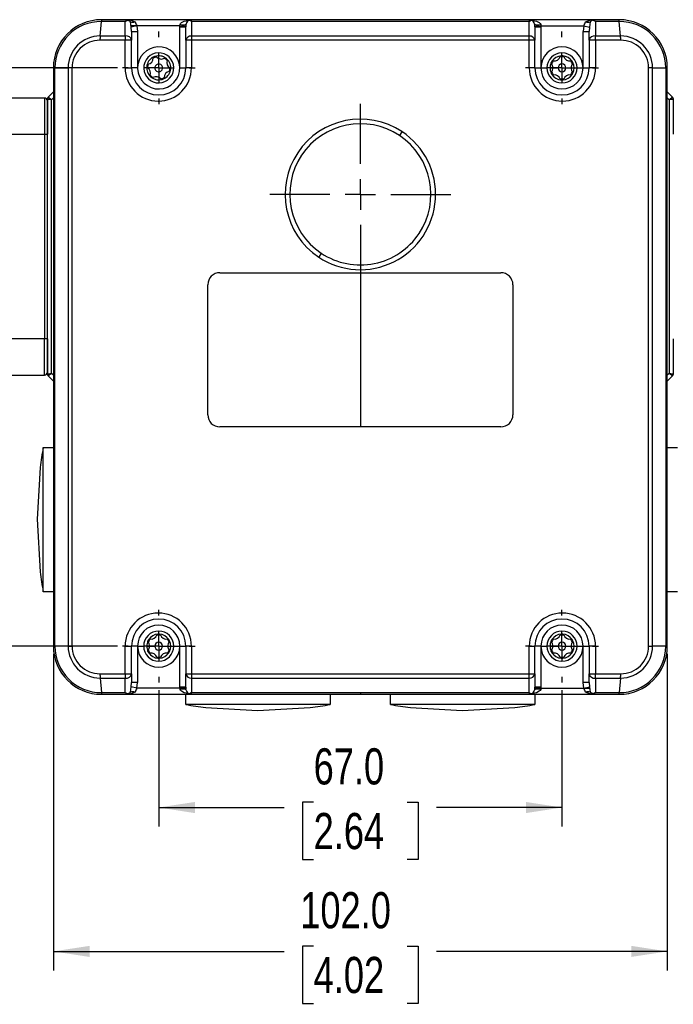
# Model space of a CAD drawing. Header units: millimetres. Extents: x 0 to 864, y 0 to 559.
# Tile 4 of 12: x 197 to 306, y 225 to 388. Entities that reach past the tile are written whole.
import ezdxf

# ---------------------------------------------------------------- set-up
doc = ezdxf.new("R2010")
doc.units = ezdxf.units.MM
doc.linetypes.add('CENTERX2', pattern=[20.32, 12.7, -2.54, 2.54, -2.54])
doc.layers.add('CENTER', color=40, linetype='CENTERX2')
doc.layers.add('DIMENSIONS', color=140, linetype='Continuous')
doc.styles.add('SLDTEXTSTYLE0', font='TXT', dxfattribs={"width": 0.75})
doc.dimstyles.new('SLDDIMSTYLE0', dxfattribs={"dimtxt": 6, "dimasz": 6, "dimexe": 0, "dimexo": 0.0625, "dimgap": 1.5, "dimtad": 0, "dimtih": 1, "dimtoh": 1, "dimdec": 1, "dimrnd": 1e-09, "dimzin": 12, "dimdsep": 46, "dimtxsty": 'SLDTEXTSTYLE0', "dimsah": 1, "dimcen": 0.09, "dimadec": 0, "dimazin": 3, "dimtfac": 1, "dimtdec": 1, "dimtofl": 0, "dimtmove": 0, "dimatfit": 3, "dimfxl": 0, "dimfrac": 2, "dimtolj": 1, "dimtzin": 12, "dimarcsym": 0})
doc.dimstyles.new('SLDDIMSTYLE1', dxfattribs={"dimtxt": 6, "dimasz": 6, "dimexe": 0, "dimexo": 0.0625, "dimgap": 1.5, "dimtad": 0, "dimtih": 1, "dimtoh": 1, "dimdec": 1, "dimrnd": 1e-09, "dimzin": 4, "dimdsep": 46, "dimtxsty": 'SLDTEXTSTYLE0', "dimsah": 1, "dimcen": 0.09, "dimadec": 0, "dimazin": 1, "dimtfac": 1, "dimtdec": 1, "dimtofl": 0, "dimtmove": 0, "dimatfit": 3, "dimfxl": 0, "dimfrac": 2, "dimtolj": 1, "dimtzin": 12, "dimarcsym": 0})

# ---------------------------------------------------------------- blocks, each defined once
blk = doc.blocks.new('_D')
at = {"layer": 'DIMENSIONS'}
for p, q in [((75.52, 361.19), (75.52, 451.53)), ((431.72, 361.19), (431.72, 451.53)), ((75.52, 448.35), (199.81, 448.35)), ((431.72, 448.35), (307.42, 448.35))]:
    blk.add_line(p, q, dxfattribs=at)
for points in [[(75.52, 448.35), (81.52, 447.43), (81.52, 449.27)], [(431.72, 448.35), (425.72, 449.27), (425.72, 447.43)]]:
    blk.add_solid(points, dxfattribs=at)
at = {"layer": 'DIMENSIONS', "insert": (201.03, 451.32), "char_height": 6, "attachment_point": 1, "style": 'SLDTEXTSTYLE0'}
blk.add_mtext('327MM MIN. - 341MM MAX.', dxfattribs=at)
blk = doc.blocks.new('_D_1')
at = {"layer": 'DIMENSIONS'}
for p, q in [((213.27, 380.35), (56.34, 380.35)), ((59.52, 380.35), (59.52, 342.21)), ((51.76, 333.23), (49.93, 333.23)), ((49.93, 333.23), (49.93, 323.71)), ((67.27, 333.23), (69.1, 333.23)), ((69.1, 333.23), (69.1, 323.71)), ((49.93, 323.71), (51.76, 323.71)), ((69.1, 323.71), (67.27, 323.71)), ((59.52, 284.35), (59.52, 322.49)), ((213.27, 284.35), (56.34, 284.35))]:
    blk.add_line(p, q, dxfattribs=at)
for points in [[(59.52, 380.35), (58.59, 374.35), (60.44, 374.35)], [(59.52, 284.35), (60.44, 290.35), (58.59, 290.35)]]:
    blk.add_solid(points, dxfattribs=at)
at = {"layer": 'DIMENSIONS', "char_height": 6, "attachment_point": 1, "style": 'SLDTEXTSTYLE0'}
for s, insert in [('96.0', (51.76, 342.19)), ('3.78', (51.76, 331.44))]:
    blk.add_mtext(s, dxfattribs=dict(at, insert=insert))
blk = doc.blocks.new('_D_2')
at = {"layer": 'DIMENSIONS'}
for p, q in [((220.12, 277.04), (220.12, 254.38)), ((287.12, 277.04), (287.12, 254.38)), ((245.86, 258.44), (244.03, 258.44)), ((244.03, 258.44), (244.03, 248.92)), ((261.37, 258.44), (263.2, 258.44)), ((263.2, 258.44), (263.2, 248.92)), ((220.12, 257.56), (240.98, 257.56)), ((287.12, 257.56), (266.25, 257.56)), ((244.03, 248.92), (245.86, 248.92)), ((263.2, 248.92), (261.37, 248.92))]:
    blk.add_line(p, q, dxfattribs=at)
for points in [[(220.12, 257.56), (226.12, 256.63), (226.12, 258.48)], [(287.12, 257.56), (281.12, 258.48), (281.12, 256.63)]]:
    blk.add_solid(points, dxfattribs=at)
at = {"layer": 'DIMENSIONS', "char_height": 6, "attachment_point": 1, "style": 'SLDTEXTSTYLE0'}
for s, insert in [('67.0', (245.86, 267.39)), ('2.64', (245.86, 256.65))]:
    blk.add_mtext(s, dxfattribs=dict(at, insert=insert))
blk = doc.blocks.new('_D_3')
at = {"layer": 'DIMENSIONS'}
for p, q in [((202.62, 283.08), (202.62, 230.49)), ((304.62, 283.08), (304.62, 230.49)), ((245.86, 234.55), (244.03, 234.55)), ((244.03, 234.55), (244.03, 225.03)), ((261.37, 234.55), (263.2, 234.55)), ((263.2, 234.55), (263.2, 225.03)), ((202.62, 233.67), (240.98, 233.67)), ((304.62, 233.67), (266.25, 233.67)), ((244.03, 225.03), (245.86, 225.03)), ((263.2, 225.03), (261.37, 225.03))]:
    blk.add_line(p, q, dxfattribs=at)
for points in [[(202.62, 233.67), (208.62, 232.75), (208.62, 234.59)], [(304.62, 233.67), (298.62, 234.59), (298.62, 232.75)]]:
    blk.add_solid(points, dxfattribs=at)
at = {"layer": 'DIMENSIONS', "char_height": 6, "attachment_point": 1, "style": 'SLDTEXTSTYLE0'}
for s, insert in [('102.0', (243.64, 243.51)), ('4.02', (245.86, 232.76))]:
    blk.add_mtext(s, dxfattribs=dict(at, insert=insert))
blk = doc.blocks.new('SW_CENTERMARKSYMBOL_0')
at = {"layer": 'CENTER', "color": 0}
for p, q in [((0, 5.08), (0, 15.04)), ((0, 0), (0, 2.54)), ((-5.08, 0), (-15.04, 0)), ((0, 0), (-2.54, 0)), ((0, 0), (0, -2.54)), ((0, 0), (2.54, 0)), ((5.08, 0), (15.04, 0)), ((0, -5.08), (0, -15.04))]:
    blk.add_line(p, q, dxfattribs=at)
blk = doc.blocks.new('SW_CENTERMARKSYMBOL_1')
at = {"layer": 'CENTER', "color": 0}
for p, q in [((0, 5.08), (0, 6.04)), ((0, 0), (0, 2.54)), ((-5.08, 0), (-6.04, 0)), ((0, 0), (-2.54, 0)), ((0, 0), (0, -2.54)), ((0, 0), (2.54, 0)), ((5.08, 0), (6.04, 0)), ((0, -5.08), (0, -6.04))]:
    blk.add_line(p, q, dxfattribs=at)
blk = doc.blocks.new('SW_CENTERMARKSYMBOL_2')
at = {"layer": 'CENTER', "color": 0}
for p, q in [((0, 5.08), (0, 6.04)), ((0, 0), (0, 2.54)), ((-5.08, 0), (-6.04, 0)), ((0, 0), (-2.54, 0)), ((0, 0), (0, -2.54)), ((0, 0), (2.54, 0)), ((5.08, 0), (6.04, 0)), ((0, -5.08), (0, -6.04))]:
    blk.add_line(p, q, dxfattribs=at)
blk = doc.blocks.new('SW_CENTERMARKSYMBOL_3')
at = {"layer": 'CENTER', "color": 0}
for p, q in [((0, 5.08), (0, 6.04)), ((0, 0), (0, 2.54)), ((-5.08, 0), (-6.04, 0)), ((0, 0), (-2.54, 0)), ((0, 0), (0, -2.54)), ((0, 0), (2.54, 0)), ((5.08, 0), (6.04, 0)), ((0, -5.08), (0, -6.04))]:
    blk.add_line(p, q, dxfattribs=at)
blk = doc.blocks.new('SW_CENTERMARKSYMBOL_4')
at = {"layer": 'CENTER', "color": 0}
for p, q in [((0, 5.08), (0, 6.04)), ((0, 0), (0, 2.54)), ((-5.08, 0), (-6.04, 0)), ((0, 0), (-2.54, 0)), ((0, 0), (0, -2.54)), ((0, 0), (2.54, 0)), ((5.08, 0), (6.04, 0)), ((0, -5.08), (0, -6.04))]:
    blk.add_line(p, q, dxfattribs=at)

msp = doc.modelspace()

# ---------------------------------------------------------------- linework, layer by layer
at = {"color": 7, "linetype": 'Continuous', "lineweight": 25}
for p, q in [((210.38, 385.64), (210.59, 388.06)), ((214.56, 388.06), (210.59, 388.06)), ((214.62, 388.35), (210.62, 388.35)), ((214.56, 388.06), (214.97, 388.29)), ((214.56, 385.64), (214.56, 388.06)), ((214.62, 388.35), (214.97, 388.29)), ((225.62, 388.35), (214.62, 388.35)), ((214.97, 388.29), (215.3, 388.08)), ((215.56, 387.12), (215.42, 387.99)), ((223.62, 387.35), (223.66, 387.55)), ((224.63, 387.56), (224.62, 387.3)), ((225.22, 388.27), (225.62, 388.35)), ((225.58, 388.06), (225.22, 388.27)), ((281.66, 388.06), (225.58, 388.06)), ((225.58, 388.06), (225.58, 385.64)), ((281.62, 388.35), (225.62, 388.35)), ((281.62, 388.35), (282.02, 388.27)), ((292.62, 388.35), (281.62, 388.35)), ((281.66, 388.06), (282.02, 388.27)), ((281.66, 385.64), (281.66, 388.06)), ((282.61, 387.3), (282.6, 387.56)), ((283.58, 387.55), (283.61, 387.35)), ((291.82, 387.99), (291.67, 387.12)), ((292.26, 388.29), (292.62, 388.35)), ((292.67, 388.06), (292.26, 388.29)), ((296.62, 388.35), (292.62, 388.35)), ((296.64, 388.06), (292.67, 388.06)), ((296.85, 385.64), (296.64, 388.06)), ((216.5, 387.35), (215.52, 387.35)), ((216.5, 387.35), (215.56, 387.12)), ((215.62, 386.41), (215.56, 387.12)), ((215.62, 386.41), (215.62, 384.94)), ((215.62, 386.41), (216.62, 386.41)), ((216.5, 387.35), (216.62, 386.41)), ((223.62, 387.35), (216.5, 387.35)), ((216.62, 386.41), (216.62, 380.35)), ((223.62, 387.15), (223.62, 387.35)), ((223.62, 387.35), (224.62, 387.3)), ((223.62, 380.35), (223.62, 387.15)), ((223.62, 387.15), (224.62, 387.15)), ((224.62, 387.3), (224.62, 387.15)), ((224.62, 384.94), (224.62, 387.15)), ((282.61, 387.3), (283.61, 387.35)), ((282.62, 387.15), (282.61, 387.3)), ((282.62, 387.15), (282.62, 384.94)), ((282.62, 387.15), (283.62, 387.15)), ((283.62, 387.15), (283.61, 387.35)), ((283.61, 387.35), (290.73, 387.35)), ((283.62, 387.15), (283.62, 380.35)), ((290.73, 387.35), (290.62, 386.41)), ((290.62, 380.35), (290.62, 386.41)), ((290.62, 386.41), (291.62, 386.41)), ((290.73, 387.35), (291.67, 387.12)), ((291.67, 387.12), (291.62, 386.41)), ((291.62, 384.94), (291.62, 386.41)), ((214.54, 384.94), (210.36, 384.94)), ((214.56, 385.64), (210.38, 385.64)), ((214.54, 380.35), (214.54, 384.94)), ((215.62, 384.94), (214.54, 384.94)), ((215.62, 380.35), (215.62, 384.94)), ((225.56, 384.94), (224.62, 384.94)), ((224.62, 384.94), (224.62, 380.35)), ((225.56, 384.94), (225.56, 380.35)), ((281.67, 384.94), (225.56, 384.94)), ((281.66, 385.64), (225.58, 385.64)), ((281.67, 380.35), (281.67, 384.94)), ((282.62, 384.94), (281.67, 384.94)), ((282.62, 380.35), (282.62, 384.94)), ((292.69, 384.94), (291.62, 384.94)), ((291.62, 384.94), (291.62, 380.35)), ((296.88, 384.94), (292.69, 384.94)), ((292.69, 384.94), (292.69, 380.35)), ((202.88, 380.35), (202.62, 380.35)), ((202.62, 380.35), (202.62, 284.35)), ((202.88, 380.35), (205.07, 380.35)), ((202.88, 284.35), (202.88, 380.35)), ((205.07, 380.35), (205.07, 284.35)), ((205.71, 380.35), (205.71, 284.35)), ((214.54, 380.35), (215.62, 380.35)), ((216.62, 380.35), (215.62, 380.35)), ((223.62, 380.35), (224.62, 380.35)), ((225.56, 380.35), (224.62, 380.35)), ((282.62, 380.35), (281.67, 380.35)), ((282.62, 380.35), (283.62, 380.35)), ((283.62, 380.35), (284.62, 380.35)), ((285.12, 380.35), (285.62, 380.35)), ((289.62, 380.35), (290.62, 380.35)), ((290.62, 380.35), (291.62, 380.35)), ((292.69, 380.35), (291.62, 380.35)), ((301.52, 284.35), (301.52, 380.35)), ((302.17, 380.35), (304.36, 380.35)), ((302.17, 284.35), (302.17, 380.35)), ((304.36, 380.35), (304.36, 284.35)), ((304.36, 380.35), (304.62, 380.35)), ((304.62, 284.35), (304.62, 380.35)), ((201.76, 375.5), (202.62, 376.35)), ((304.62, 376.35), (305.47, 375.5)), ((201.12, 375.35), (194.12, 375.35)), ((201.12, 375.35), (201.12, 369.35)), ((201.62, 375.14), (201.62, 369.35)), ((201.62, 369.35), (201.62, 374.85)), ((202.32, 329.64), (202.32, 375.06)), ((304.92, 375.06), (304.92, 329.64)), ((305.62, 369.35), (305.62, 375.14)), ((260.53, 369.76), (260.1, 369.12)), ((194.12, 369.35), (201.12, 369.35)), ((201.12, 369.35), (201.12, 335.35)), ((201.12, 369.35), (201.62, 369.35)), ((201.62, 335.35), (201.62, 369.35)), ((247.13, 349.59), (246.7, 348.94)), ((230.27, 346.35), (276.97, 346.35)), ((253.62, 346.35), (253.62, 320.75)), ((228.27, 322.75), (228.27, 344.35)), ((278.97, 344.35), (278.97, 322.75)), ((201.12, 335.35), (194.12, 335.35)), ((201.12, 329.35), (201.12, 335.35)), ((201.62, 335.35), (201.12, 335.35)), ((201.62, 335.35), (201.62, 329.56)), ((201.62, 329.85), (201.62, 335.35)), ((305.62, 329.56), (305.62, 335.35)), ((194.12, 329.35), (201.12, 329.35)), ((202.62, 328.35), (201.76, 329.2)), ((305.47, 329.2), (304.62, 328.35)), ((276.97, 320.75), (230.27, 320.75)), ((200.92, 293.35), (200.92, 317.35)), ((200.92, 317.35), (202.62, 317.35)), ((304.62, 317.35), (306.32, 317.35)), ((200.44, 314.03), (200.44, 314.02)), ((200.44, 296.68), (200.44, 296.68)), ((202.62, 293.35), (200.92, 293.35)), ((306.32, 293.35), (304.62, 293.35)), ((202.88, 284.35), (202.62, 284.35)), ((205.07, 284.35), (202.88, 284.35)), ((214.54, 279.77), (214.54, 284.35)), ((214.54, 284.35), (215.62, 284.35)), ((215.62, 279.77), (215.62, 284.35)), ((216.62, 284.35), (215.62, 284.35)), ((216.62, 284.35), (216.62, 278.29)), ((216.62, 284.35), (217.62, 284.35)), ((218.12, 284.35), (218.62, 284.35)), ((222.62, 284.35), (223.62, 284.35)), ((223.62, 277.55), (223.62, 284.35)), ((223.62, 284.35), (224.62, 284.35)), ((224.62, 284.35), (224.62, 279.77)), ((225.56, 284.35), (224.62, 284.35)), ((225.56, 284.35), (225.56, 279.77)), ((281.67, 279.77), (281.67, 284.35)), ((281.67, 284.35), (282.62, 284.35)), ((282.62, 279.77), (282.62, 284.35)), ((283.62, 284.35), (282.62, 284.35)), ((283.62, 284.35), (283.62, 277.55)), ((283.62, 284.35), (284.62, 284.35)), ((285.12, 284.35), (285.62, 284.35)), ((289.62, 284.35), (290.62, 284.35)), ((290.62, 278.29), (290.62, 284.35)), ((290.62, 284.35), (291.62, 284.35)), ((292.69, 284.35), (291.62, 284.35)), ((291.62, 284.35), (291.62, 279.77)), ((292.69, 284.35), (292.69, 279.77)), ((304.36, 284.35), (302.17, 284.35)), ((304.36, 284.35), (304.62, 284.35)), ((210.36, 279.77), (214.54, 279.77)), ((214.54, 279.77), (215.62, 279.77)), ((215.62, 279.77), (215.62, 278.29)), ((224.62, 279.77), (225.56, 279.77)), ((224.62, 277.55), (224.62, 279.77)), ((225.56, 279.77), (281.67, 279.77)), ((281.67, 279.77), (282.62, 279.77)), ((282.62, 279.77), (282.62, 277.55)), ((291.62, 279.77), (292.69, 279.77)), ((291.62, 278.29), (291.62, 279.77)), ((292.69, 279.77), (296.88, 279.77)), ((210.38, 279.06), (214.56, 279.06)), ((210.38, 279.06), (210.59, 276.64)), ((214.56, 276.64), (214.56, 279.06)), ((215.56, 277.59), (215.62, 278.29)), ((216.62, 278.29), (215.62, 278.29)), ((216.5, 277.35), (216.62, 278.29)), ((225.58, 279.06), (281.66, 279.06)), ((225.58, 279.06), (225.58, 276.64)), ((281.66, 276.64), (281.66, 279.06)), ((291.62, 278.29), (290.62, 278.29)), ((290.73, 277.35), (290.62, 278.29)), ((291.62, 278.29), (291.67, 277.59)), ((292.67, 279.06), (296.85, 279.06)), ((292.67, 279.06), (292.67, 276.64)), ((296.85, 279.06), (296.64, 276.64)), ((210.59, 276.64), (214.56, 276.64)), ((210.62, 276.35), (214.62, 276.35)), ((214.56, 276.64), (214.97, 276.42)), ((214.97, 276.42), (214.62, 276.35)), ((214.62, 276.35), (225.62, 276.35)), ((215.3, 276.62), (214.97, 276.42)), ((215.42, 276.71), (215.56, 277.59)), ((216.5, 277.35), (215.56, 277.59)), ((223.62, 277.35), (216.5, 277.35)), ((224.62, 277.55), (223.62, 277.55)), ((223.62, 277.35), (223.62, 277.55)), ((224.62, 277.4), (223.62, 277.35)), ((223.66, 277.15), (223.62, 277.35)), ((224.62, 277.55), (224.62, 277.4)), ((224.62, 277.4), (224.63, 277.14)), ((224.62, 274.65), (224.62, 276.35)), ((225.58, 276.64), (225.22, 276.44)), ((225.62, 276.35), (225.22, 276.44)), ((225.58, 276.64), (253.62, 276.64)), ((225.62, 276.35), (253.62, 276.35)), ((248.62, 276.35), (248.62, 274.65)), ((253.62, 276.64), (281.66, 276.64)), ((253.62, 276.64), (253.62, 276.35)), ((253.62, 276.35), (281.62, 276.35)), ((258.62, 274.65), (258.62, 276.35)), ((282.02, 276.44), (281.62, 276.35)), ((281.62, 276.35), (292.62, 276.35)), ((281.66, 276.64), (282.02, 276.44)), ((282.6, 277.14), (282.61, 277.4)), ((282.61, 277.4), (282.62, 277.55)), ((283.61, 277.35), (282.61, 277.4)), ((283.62, 277.55), (282.62, 277.55)), ((282.62, 276.35), (282.62, 274.65)), ((283.61, 277.35), (283.58, 277.15)), ((283.62, 277.55), (283.61, 277.35)), ((283.61, 277.35), (290.73, 277.35)), ((290.73, 277.35), (291.67, 277.59)), ((290.73, 277.35), (291.71, 277.35)), ((291.67, 277.59), (291.82, 276.71)), ((292.26, 276.42), (291.94, 276.62)), ((292.67, 276.64), (292.26, 276.42)), ((292.62, 276.35), (292.26, 276.42)), ((292.62, 276.35), (296.62, 276.35)), ((292.67, 276.64), (296.64, 276.64)), ((248.62, 274.65), (224.62, 274.65)), ((282.62, 274.65), (258.62, 274.65)), ((227.94, 274.17), (227.95, 274.18)), ((245.28, 274.18), (245.29, 274.17)), ((261.94, 274.17), (261.95, 274.18)), ((279.28, 274.18), (279.29, 274.17))]:
    msp.add_line(p, q, dxfattribs=at)
at = {"color": 8, "linetype": 'Continuous', "lineweight": 25}
for p, q in [((285.62, 380.35), (286.47, 380.35)), ((287.77, 380.35), (288.62, 380.35)), ((202.32, 375.06), (202.62, 375.36)), ((304.62, 375.36), (304.92, 375.06)), ((202.62, 329.34), (202.32, 329.64)), ((304.92, 329.64), (304.62, 329.34)), ((218.62, 284.35), (219.47, 284.35)), ((220.77, 284.35), (221.62, 284.35)), ((285.62, 284.35), (286.47, 284.35)), ((287.77, 284.35), (288.62, 284.35))]:
    msp.add_line(p, q, dxfattribs=at)
at = {"color": 7, "linetype": 'Continuous', "lineweight": 25, "flags": 128}
for points in [[(214.62, 388.35), (215.49, 388.25), (216.19, 387.97)], [(215.42, 387.99), (215.35, 388.03), (215.3, 388.08)], [(223.66, 387.55), (223.75, 387.71), (223.89, 387.86), (224.35, 388.12), (225.62, 388.35)], [(281.62, 388.35), (282.88, 388.12), (283.34, 387.86), (283.49, 387.71), (283.58, 387.55)], [(291.05, 387.97), (291.74, 388.25), (292.62, 388.35)], [(291.94, 388.08), (291.87, 388.03), (291.82, 387.99)], [(292.68, 388.06), (292.68, 387.8), (292.67, 385.64)], [(296.85, 385.64), (296.33, 385.64), (295.81, 385.64), (295.28, 385.64), (294.76, 385.64), (294.24, 385.64), (293.72, 385.64), (293.19, 385.64), (292.67, 385.64)], [(219.53, 382.26), (219.6, 382.27), (219.63, 382.27)], [(221.07, 381.97), (221.14, 382), (221.21, 382)], [(221.21, 382), (221.27, 381.98), (221.3, 381.97)], [(285.31, 381.16), (285.32, 381.22), (285.33, 381.25)], [(285.36, 381.02), (285.32, 381.08), (285.31, 381.16)], [(285.33, 379.46), (285.31, 379.52), (285.31, 379.55)], [(202.32, 375.06), (202.15, 375.08), (202.01, 375.1), (201.82, 375.12), (201.73, 375.13), (201.67, 375.14), (201.62, 375.14)], [(201.76, 375.5), (201.8, 375.47), (201.85, 375.43), (201.93, 375.37), (202.07, 375.25), (202.18, 375.17), (202.32, 375.06)], [(304.92, 375.06), (305.05, 375.17), (305.16, 375.25), (305.31, 375.37), (305.38, 375.43), (305.43, 375.47), (305.47, 375.5)], [(305.62, 375.14), (305.57, 375.14), (305.5, 375.13), (305.41, 375.12), (305.22, 375.1), (305.09, 375.08), (304.92, 375.06)], [(201.62, 329.56), (201.67, 329.56), (201.73, 329.57), (201.82, 329.58), (202.01, 329.61), (202.15, 329.62), (202.32, 329.64)], [(202.32, 329.64), (202.18, 329.54), (202.07, 329.45), (201.93, 329.33), (201.85, 329.28), (201.8, 329.24), (201.76, 329.2)], [(304.92, 329.64), (305.09, 329.62), (305.22, 329.61), (305.41, 329.58), (305.5, 329.57), (305.57, 329.56), (305.62, 329.56)], [(305.47, 329.2), (305.43, 329.24), (305.38, 329.28), (305.31, 329.33), (305.16, 329.45), (305.05, 329.54), (304.92, 329.64)], [(200.44, 314.02), (199.92, 305.41), (200.44, 296.68)], [(218.31, 285.16), (218.32, 285.22), (218.33, 285.25)], [(218.36, 285.02), (218.32, 285.08), (218.31, 285.16)], [(285.31, 285.16), (285.32, 285.22), (285.33, 285.25)], [(285.36, 285.02), (285.32, 285.08), (285.31, 285.16)], [(218.33, 283.46), (218.31, 283.52), (218.31, 283.55)], [(285.33, 283.46), (285.31, 283.52), (285.31, 283.55)], [(216.19, 276.73), (215.49, 276.45), (214.62, 276.35)], [(215.3, 276.62), (215.36, 276.68), (215.42, 276.71)], [(225.62, 276.35), (224.35, 276.58), (223.89, 276.85), (223.75, 277), (223.66, 277.15)], [(283.58, 277.15), (283.49, 277), (283.34, 276.85), (282.88, 276.58), (281.62, 276.35)], [(292.62, 276.35), (291.74, 276.45), (291.05, 276.73)], [(291.82, 276.71), (291.88, 276.67), (291.94, 276.62)], [(227.95, 274.18), (236.55, 273.66), (245.28, 274.18)], [(261.95, 274.18), (270.55, 273.66), (279.28, 274.18)]]:
    msp.add_lwpolyline(points, dxfattribs=at)
at = {"color": 7, "linetype": 'Continuous', "lineweight": 25}
for centre, radius, start, end in [((210.62, 380.35), 8, 90, 180), ((210.58, 380.35), 7.71, 89.9476, 179.9924), ((211.22, 388.15), 0.636, 161.6995, 188.4402), ((215.83, 389.05), 1.13, 248.6183, 288.415), ((221.34, 390.21), 5.62, 203.5045, 210.6087), ((224.12, 389.26), 1.77, 254.7993, 286.814), ((224.32, 387.71), 0.346, 334.8979, 348.0993), ((225.62, 387.35), 1, 113.6471, 163.3821), ((281.62, 387.35), 1, 16.6179, 66.3529), ((283.09, 387.77), 0.53, 194.19, 202.8128), ((283.11, 389.35), 1.86, 253.9316, 284.455), ((286.21, 390.05), 5.26, 329.1495, 336.7373), ((291.41, 389.05), 1.13, 251.5916, 291.3761), ((292.62, 387.35), 1, 110.9208, 132.8318), ((296.01, 388.15), 0.639, 351.6194, 18.2409), ((296.62, 380.35), 8, 0, 90), ((296.65, 380.35), 7.71, 0.0079, 90.0528), ((210.38, 380.34), 5.31, 89.9236, 179.8361), ((210.32, 380.33), 4.6, 89.4824, 179.7508), ((219.07, 384.98), 8.71, 175.6252, 180.2822), ((224.17, 384.98), 9.63, 176.0472, 180.2554), ((214.73, 384.75), 0.911, 11.9753, 100.3663), ((225.48, 384.77), 0.879, 83.6707, 169.0527), ((238.97, 384.98), 13.41, 177.1609, 180.1841), ((281.75, 384.77), 0.879, 10.9473, 96.3293), ((268.27, 384.98), 13.41, 359.8159, 2.8391), ((292.51, 384.75), 0.911, 79.6337, 168.0248), ((283.06, 384.98), 9.63, 359.7446, 3.9528), ((288.17, 384.98), 8.71, 359.7176, 4.3749), ((296.86, 380.34), 5.31, 0.1669, 90.0734), ((296.92, 380.33), 4.6, 0.2637, 90.5028), ((220.12, 380.35), 3.5, 80.3687, 260.3687), ((220.12, 380.35), 2.5, 80.3687, 260.3687), ((220.12, 380.35), 3.5, 260.3687, 80.3687), ((220.12, 380.35), 2.5, 260.3687, 80.3687), ((287.12, 380.35), 3.5, 0, 180), ((287.12, 380.35), 2.5, 0, 180), ((220.12, 380.35), 2, 113.8059, 166.9315), ((218.36, 380.76), 0.2, 98.2423, 166.9315), ((220.12, 380.35), 1.85, 160.7217, 180.0157), ((218.19, 381.95), 1, 278.2423, 2.4951), ((219.39, 382), 0.2, 113.8059, 182.4951), ((220.12, 380.35), 1.85, 100.7217, 120.0157), ((220.12, 380.35), 2, 106.9315, 113.8059), ((220.12, 380.35), 0.65, 80.3687, 260.3687), ((220.12, 380.35), 2, 80.3687, 106.9315), ((219.59, 382.07), 0.2, 38.2423, 80.3687), ((220.53, 382.82), 1, 218.2423, 260.3687), ((220.12, 380.35), 0.65, 260.3687, 80.3687), ((220.53, 382.82), 1, 260.3687, 302.4951), ((220.12, 380.35), 2, 53.8059, 80.3687), ((220.12, 380.35), 1.85, 40.7217, 60.0157), ((220.12, 380.35), 2, 46.9315, 53.8059), ((222.46, 381.22), 1, 158.2423, 242.4951), ((220.12, 380.35), 2, 353.8059, 46.9315), ((221.35, 381.67), 0.2, 338.2423, 46.9315), ((287.12, 380.35), 2, 153.4372, 180), ((287.12, 380.35), 2, 146.5628, 153.4372), ((284.62, 380.35), 1, 0, 42.1264), ((287.12, 380.35), 1.85, 140.353, 159.647), ((287.12, 380.35), 2, 93.4372, 146.5628), ((285.61, 381.34), 0.2, 77.8736, 146.5628), ((285.87, 382.52), 1, 257.8736, 342.1264), ((287.12, 380.35), 0.65, 0, 180), ((287.12, 380.35), 1.85, 80.353, 99.647), ((287.01, 382.15), 0.2, 93.4372, 162.1264), ((287.12, 380.35), 2, 86.5628, 93.4372), ((287.12, 380.35), 2, 33.4372, 86.5628), ((287.22, 382.15), 0.2, 17.8736, 86.5628), ((288.37, 382.52), 1, 197.8736, 282.1264), ((287.12, 380.35), 1.85, 20.353, 39.647), ((288.62, 381.34), 0.2, 33.4372, 102.1264), ((289.62, 380.35), 1, 137.8736, 180), ((287.12, 380.35), 2, 26.5628, 33.4372), ((288.73, 381.16), 0.2, 317.8736, 26.5628), ((287.12, 380.35), 2, 333.4372, 26.5628), ((207.12, -63.96), 444.32, 90.1818, 90.2649), ((220.05, 380.36), 5.51, 180.0921, 359.9079), ((220.12, 380.35), 4.5, 180, 0), ((220.12, 380.35), 2, 173.8059, 226.9315), ((220.12, 380.35), 2, 166.9315, 173.8059), ((218.33, 380.55), 0.2, 173.8059, 242.4951), ((217.77, 379.48), 1, 338.2423, 62.4951), ((220.12, 380.35), 2, 293.8059, 346.9315), ((222.04, 378.76), 1, 98.2423, 182.4951), ((220.12, 380.35), 1.85, 340.7217, 0.0157), ((221.87, 379.94), 0.2, 278.2423, 346.9315), ((221.91, 380.16), 0.2, 353.8059, 62.4951), ((220.12, 380.35), 2, 346.9315, 353.8059), ((287.18, 380.36), 5.51, 180.0921, 359.9079), ((287.12, 380.35), 4.5, 180, 0), ((287.12, 380.35), 3.5, 180, 0), ((287.12, 380.35), 2.5, 180, 0), ((287.12, 380.35), 2, 180, 206.5628), ((285.51, 379.55), 0.2, 137.8736, 180), ((287.12, 380.35), 2, 206.5628, 213.4372), ((284.62, 380.35), 1, 317.8736, 360), ((287.12, 380.35), 1.85, 200.353, 219.647), ((287.12, 380.35), 2, 213.4372, 266.5628), ((285.61, 379.36), 0.2, 213.4372, 282.1264), ((287.12, 380.35), 0.65, 180, 0), ((287.12, 380.35), 2, 273.4372, 326.5628), ((287.12, 380.35), 1.85, 320.353, 339.647), ((288.62, 379.36), 0.2, 257.8736, 326.5628), ((289.62, 380.35), 1, 180, 222.1264), ((287.12, 380.35), 2, 326.5628, 333.4372), ((288.73, 379.55), 0.2, 333.4372, 42.1264), ((300.11, -73), 453.35, 89.7403, 89.8218), ((218.89, 379.04), 0.2, 158.2423, 226.9315), ((220.12, 380.35), 1.85, 220.7217, 240.0157), ((220.12, 380.35), 2, 226.9315, 233.8059), ((220.12, 380.35), 2, 233.8059, 286.9315), ((219.05, 378.9), 0.2, 233.8059, 302.4951), ((219.7, 377.89), 1, 80.3687, 122.4951), ((219.7, 377.89), 1, 38.2423, 80.3687), ((220.12, 380.35), 1.85, 280.7217, 300.0157), ((220.64, 378.63), 0.2, 218.2423, 286.9315), ((220.12, 380.35), 2, 286.9315, 293.8059), ((220.84, 378.7), 0.2, 293.8059, 2.4951), ((285.87, 378.19), 1, 17.8736, 102.1264), ((287.12, 380.35), 1.85, 260.353, 279.647), ((287.01, 378.55), 0.2, 197.8736, 266.5628), ((287.12, 380.35), 2, 266.5628, 273.4372), ((287.22, 378.55), 0.2, 273.4372, 342.1264), ((288.37, 378.19), 1, 77.8736, 162.1264), ((201.12, 374.85), 0.5, 0, 90), ((202.12, 375.14), 0.5, 135, 180), ((305.12, 375.14), 0.5, 0, 45), ((253.62, 359.35), 12.5, 56.4046, 236.4046), ((253.62, 359.35), 11.72, 56.4046, 146.4046), ((253.62, 359.35), 12.5, 236.4046, 56.4046), ((253.62, 359.35), 11.72, 326.4046, 56.4046), ((253.62, 359.35), 11.72, 146.4046, 236.4046), ((253.62, 359.35), 11.72, 236.4046, 326.4046), ((230.27, 344.35), 2, 90, 180), ((276.97, 344.35), 2, 0, 90), ((201.12, 329.85), 0.5, 270, 0), ((202.12, 329.56), 0.5, 180, 225), ((305.12, 329.56), 0.5, 315, 0), ((230.27, 322.75), 2, 180, 270), ((276.97, 322.75), 2, 270, 0), ((272.42, 305.35), 72.5, 170.4727, 173.1281), ((272.42, 305.35), 72.5, 186.8719, 189.5273), ((220.05, 284.34), 5.51, 0.0921, 179.9079), ((287.18, 284.34), 5.51, 0.0921, 179.9079), ((220.12, 284.35), 4.5, 0, 180), ((220.12, 284.35), 3.5, 0, 180), ((287.12, 284.35), 4.5, 0, 180), ((287.12, 284.35), 3.5, 0, 180), ((220.12, 284.35), 2.5, 0, 180), ((220.12, 284.35), 2, 93.4372, 146.5628), ((218.87, 286.52), 1, 257.8736, 342.1264), ((220.12, 284.35), 1.85, 80.353, 99.647), ((220.01, 286.15), 0.2, 93.4372, 162.1264), ((220.12, 284.35), 2, 86.5628, 93.4372), ((220.12, 284.35), 2, 33.4372, 86.5628), ((220.22, 286.15), 0.2, 17.8736, 86.5628), ((221.37, 286.52), 1, 197.8736, 282.1264), ((287.12, 284.35), 2.5, 0, 180), ((287.12, 284.35), 2, 93.4372, 146.5628), ((285.87, 286.52), 1, 257.8736, 342.1264), ((287.12, 284.35), 1.85, 80.353, 99.647), ((287.01, 286.15), 0.2, 93.4372, 162.1264), ((287.12, 284.35), 2, 86.5628, 93.4372), ((287.12, 284.35), 2, 33.4372, 86.5628), ((287.22, 286.15), 0.2, 17.8736, 86.5628), ((288.37, 286.52), 1, 197.8736, 282.1264), ((220.12, 284.35), 2, 153.4372, 180), ((220.12, 284.35), 2, 146.5628, 153.4372), ((217.62, 284.35), 1, 360, 42.1264), ((220.12, 284.35), 1.85, 140.353, 159.647), ((218.61, 285.34), 0.2, 77.8736, 146.5628), ((220.12, 284.35), 0.65, 0, 180), ((220.12, 284.35), 1.85, 20.353, 39.647), ((221.62, 285.34), 0.2, 33.4372, 102.1264), ((222.62, 284.35), 1, 137.8736, 180), ((220.12, 284.35), 2, 26.5628, 33.4372), ((221.73, 285.16), 0.2, 317.8736, 26.5628), ((220.12, 284.35), 2, 333.4372, 26.5628), ((287.12, 284.35), 2, 153.4372, 180), ((287.12, 284.35), 2, 146.5628, 153.4372), ((284.62, 284.35), 1, 0, 42.1264), ((287.12, 284.35), 1.85, 140.353, 159.647), ((285.61, 285.34), 0.2, 77.8736, 146.5628), ((287.12, 284.35), 0.65, 0, 180), ((287.12, 284.35), 1.85, 20.353, 39.647), ((288.62, 285.34), 0.2, 33.4372, 102.1264), ((289.62, 284.35), 1, 137.8736, 180), ((287.12, 284.35), 2, 26.5628, 33.4372), ((288.73, 285.16), 0.2, 317.8736, 26.5628), ((287.12, 284.35), 2, 333.4372, 26.5628), ((210.62, 284.35), 8, 180, 270), ((210.58, 284.35), 7.71, 180.0079, 270.0528), ((210.38, 284.37), 5.31, 180.1669, 270.0734), ((207.12, 737.7), 453.35, 269.7403, 269.8218), ((210.32, 284.37), 4.6, 180.2637, 270.5028), ((220.12, 284.35), 3.5, 180, 0), ((220.12, 284.35), 2.5, 180, 0), ((220.12, 284.35), 2, 180, 206.5628), ((218.51, 283.55), 0.2, 137.8736, 180), ((220.12, 284.35), 2, 206.5628, 213.4372), ((217.62, 284.35), 1, 317.8736, 0), ((220.12, 284.35), 1.85, 200.353, 219.647), ((220.12, 284.35), 2, 213.4372, 266.5628), ((218.61, 283.36), 0.2, 213.4372, 282.1264), ((218.87, 282.19), 1, 17.8736, 102.1264), ((220.12, 284.35), 0.65, 180, 0), ((220.12, 284.35), 2, 273.4372, 326.5628), ((221.37, 282.19), 1, 77.8736, 162.1264), ((220.12, 284.35), 1.85, 320.353, 339.647), ((221.62, 283.36), 0.2, 257.8736, 326.5628), ((222.62, 284.35), 1, 180, 222.1264), ((220.12, 284.35), 2, 326.5628, 333.4372), ((221.73, 283.55), 0.2, 333.4372, 42.1264), ((287.12, 284.35), 3.5, 180, 0), ((287.12, 284.35), 2.5, 180, 0), ((287.12, 284.35), 2, 180, 206.5628), ((285.51, 283.55), 0.2, 137.8736, 180), ((287.12, 284.35), 2, 206.5628, 213.4372), ((284.62, 284.35), 1, 317.8736, 360), ((287.12, 284.35), 1.85, 200.353, 219.647), ((287.12, 284.35), 2, 213.4372, 266.5628), ((285.61, 283.36), 0.2, 213.4372, 282.1264), ((285.87, 282.19), 1, 17.8736, 102.1264), ((287.12, 284.35), 0.65, 180, 0), ((287.12, 284.35), 2, 273.4372, 326.5628), ((288.37, 282.19), 1, 77.8736, 162.1264), ((287.12, 284.35), 1.85, 320.353, 339.647), ((288.62, 283.36), 0.2, 257.8736, 326.5628), ((289.62, 284.35), 1, 180, 222.1264), ((287.12, 284.35), 2, 326.5628, 333.4372), ((288.73, 283.55), 0.2, 333.4372, 42.1264), ((296.62, 284.35), 8, 270, 0), ((296.65, 284.35), 7.71, 269.9476, 359.9924), ((296.86, 284.37), 5.31, 269.9236, 359.8361), ((296.92, 284.37), 4.6, 269.4824, 359.7508), ((300.11, 728.67), 444.32, 270.1818, 270.2649), ((220.12, 284.35), 1.85, 260.353, 279.647), ((220.01, 282.55), 0.2, 197.8736, 266.5628), ((220.12, 284.35), 2, 266.5628, 273.4372), ((220.22, 282.55), 0.2, 273.4372, 342.1264), ((287.12, 284.35), 1.85, 260.353, 279.647), ((287.01, 282.55), 0.2, 197.8736, 266.5628), ((287.12, 284.35), 2, 266.5628, 273.4372), ((287.22, 282.55), 0.2, 273.4372, 342.1264), ((219.07, 279.72), 8.71, 179.7176, 184.3749), ((224.17, 279.72), 9.63, 179.7446, 183.9528), ((214.73, 279.95), 0.911, 259.6337, 348.0247), ((225.48, 279.93), 0.879, 190.9473, 276.3293), ((238.97, 279.72), 13.41, 179.8159, 182.8391), ((268.27, 279.72), 13.41, 357.1609, 0.1841), ((281.75, 279.93), 0.879, 263.6707, 349.0527), ((292.51, 279.95), 0.911, 191.9753, 280.3663), ((283.06, 279.72), 9.63, 356.0472, 0.2554), ((288.17, 279.72), 8.71, 355.6252, 0.2822), ((212.54, 276.66), 1.95, 180.5932, 189.2671), ((215.83, 275.66), 1.13, 71.5916, 111.3761), ((221.02, 274.65), 5.26, 149.1495, 156.7373), ((224.12, 275.36), 1.86, 73.9316, 104.455), ((224.14, 276.94), 0.53, 14.19, 22.8128), ((225.62, 277.35), 1, 196.6179, 246.3529), ((281.62, 277.35), 1, 293.6471, 343.3821), ((282.91, 276.99), 0.346, 154.8979, 168.0993), ((283.11, 275.44), 1.77, 74.7993, 106.814), ((285.89, 274.49), 5.62, 23.5045, 30.6087), ((291.41, 275.66), 1.13, 68.6183, 108.415), ((296.01, 276.55), 0.636, 341.6995, 8.4402), ((236.62, 346.15), 72.5, 260.4727, 263.1281), ((236.62, 346.15), 72.5, 276.8719, 279.5273), ((270.62, 346.15), 72.5, 260.4727, 263.1281), ((270.62, 346.15), 72.5, 276.8719, 279.5273)]:
    msp.add_arc(centre, radius, start, end, dxfattribs=at)

# ---------------------------------------------------------------- block references
at = {"layer": 'CENTER'}
for name, p in [('SW_CENTERMARKSYMBOL_4', (220.12, 380.35)), ('SW_CENTERMARKSYMBOL_3', (287.12, 380.35)), ('SW_CENTERMARKSYMBOL_0', (253.62, 359.35)), ('SW_CENTERMARKSYMBOL_1', (220.12, 284.35)), ('SW_CENTERMARKSYMBOL_2', (287.12, 284.35))]:
    msp.add_blockref(name, p, dxfattribs=at)

# ---------------------------------------------------------------- dimensions: what is measured, and where the dimension line sits
at = {"layer": 'DIMENSIONS'}
dim = msp.add_linear_dim(base=(75.52, 448.35), p1=(431.72, 359.92), p2=(75.52, 359.92), text='327MM MIN. - 341MM MAX.', dimstyle='SLDDIMSTYLE0', dxfattribs=at)
dim.commit()
dim.dimension.update_dxf_attribs({"geometry": '_D', "text_midpoint": (253.62, 448.35), "dimtype": 160})
dim = msp.add_linear_dim(base=(59.52, 380.35), p1=(214.54, 284.35), p2=(214.54, 380.35), angle=90, dimstyle='SLDDIMSTYLE1', dxfattribs=at)
dim.commit()
dim.dimension.update_dxf_attribs({"geometry": '_D_1', "text_midpoint": (59.52, 332.35), "dimtype": 160})
for base, p1, p2, picture, middle in [((304.62, 233.67), (202.62, 284.35), (304.62, 284.35), '_D_3', (253.62, 233.67)), ((287.12, 257.56), (220.12, 278.31), (287.12, 278.31), '_D_2', (253.62, 257.56))]:
    dim = msp.add_linear_dim(base=base, p1=p1, p2=p2, dimstyle='SLDDIMSTYLE1', dxfattribs=at)
    dim.commit()
    dim.dimension.update_dxf_attribs({"geometry": picture, "text_midpoint": middle, "dimtype": 160})

doc.saveas('drawing.dxf')
